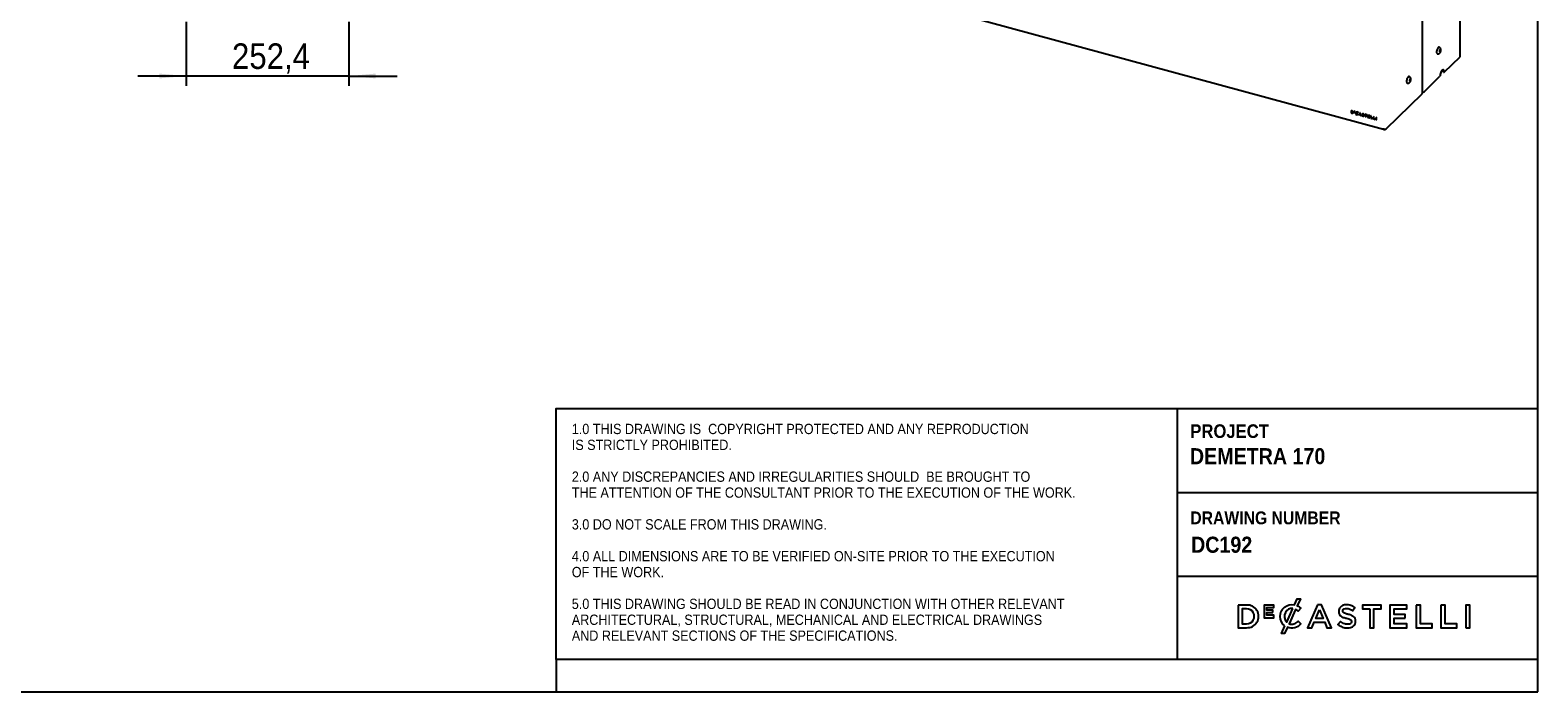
# Model space of a CAD drawing. Header units: millimetres. Extents: x 441 to 4541, y 1015 to 3885.
# Tile 7 of 33: x 2200 to 4541, y 1015 to 2043. Entities that reach past the tile are written whole.
import ezdxf

# ---------------------------------------------------------------- set-up
doc = ezdxf.new("R2010")
doc.units = ezdxf.units.MM
doc.header["$LTSCALE"] = 15
doc.linetypes.add('SLD-Solido', pattern=[0])
for name, color, linetype in [('NOTE', 3, 'SLD-Solido'), ('QUOTE', 1, 'SLD-Solido'), ('SCHIZZI', 9, 'Continuous')]:
    doc.layers.add(name, color=color, linetype=linetype)
doc.styles.add('SLDTEXTSTYLE0', font='GOTHICB.TTF', dxfattribs={"width": 0.913})
doc.styles.add('SLDTEXTSTYLE1', font='GOTHIC.TTF', dxfattribs={"width": 0.913})
doc.dimstyles.new('SLDDIMSTYLE1', dxfattribs={"dimtxt": 39.6875, "dimasz": 42, "dimexe": 0, "dimexo": 0.0625, "dimgap": 9.921875, "dimtad": 1, "dimdec": 1, "dimrnd": 1e-09, "dimzin": 12, "dimdsep": 46, "dimtxsty": 'SLDTEXTSTYLE1', "dimsah": 1, "dimcen": 0.09, "dimadec": 0, "dimazin": 3, "dimtfac": 1, "dimtdec": 1, "dimtmove": 0, "dimatfit": 0, "dimfxl": 1, "dimfrac": 2, "dimtolj": 1, "dimtzin": 12, "dimarcsym": 0})

# ---------------------------------------------------------------- blocks, each defined once
blk = doc.blocks.new('_D_7')
at = {"layer": 'QUOTE', "transparency": 16777216}
for p, q in [((2441.9, 2055.5), (2441.9, 1956.5)), ((2694.3, 2055.5), (2694.3, 1956.5)), ((2441.9, 1971.5), (2366.9, 1971.5)), ((2694.3, 1971.5), (2441.9, 1971.5)), ((2694.3, 1971.5), (2769.3, 1971.5))]:
    blk.add_line(p, q, dxfattribs=at)
for points in [[(2441.9, 1971.5), (2399.9, 1975.3), (2399.9, 1967.8)], [(2694.3, 1971.5), (2736.3, 1967.8), (2736.3, 1975.3)]]:
    blk.add_solid(points, dxfattribs=at)
at = {"layer": 'QUOTE', "transparency": 16777216, "insert": (2512.9, 2022.2), "char_height": 39.69, "attachment_point": 1, "style": 'SLDTEXTSTYLE1'}
blk.add_mtext('252,4', dxfattribs=at)

msp = doc.modelspace()

# ---------------------------------------------------------------- linework, layer by layer
for p, q in [((4361.75, 1944.77), (4361.75, 3401.95)), ((4420.65, 2002.25), (4420.65, 2663.17)), ((3533.6, 2097.61), (4301.15, 1889)), ((4387.86, 2016.09), (4387.59, 2016.16)), ((4384.84, 2006.03), (4385.1, 2005.95)), ((4388.4, 2010.64), (4388.26, 2008.82)), ((4388.26, 2008.82), (4389, 2008.47)), ((4388.38, 2010.36), (4389.86, 2009.95)), ((4389.26, 2012.13), (4388.4, 2010.64)), ((4389, 2008.47), (4389.86, 2009.95)), ((4389.19, 2012), (4390, 2011.78)), ((4390, 2011.78), (4389.26, 2012.13)), ((4389.86, 2009.95), (4390, 2011.78)), ((4395.64, 1977.43), (4420.28, 2001.49)), ((4341.19, 1970.53), (4340.92, 1970.61)), ((4364.37, 1946.92), (4389.11, 1971.06)), ((4394.58, 1977.72), (4395.64, 1977.43)), ((4305.47, 1889.43), (4361.38, 1944)), ((4338.17, 1960.47), (4338.43, 1960.4)), ((4341.73, 1965.09), (4341.6, 1963.26)), ((4341.6, 1963.26), (4342.33, 1962.92)), ((4341.71, 1964.81), (4343.2, 1964.4)), ((4342.6, 1966.57), (4341.73, 1965.09)), ((4342.33, 1962.92), (4343.2, 1964.4)), ((4342.52, 1966.45), (4343.33, 1966.23)), ((4343.33, 1966.23), (4342.6, 1966.57)), ((4343.2, 1964.4), (4343.33, 1966.23)), ((4252.45, 1917.57), (4250.99, 1917.97)), ((4250.99, 1917.97), (4250.99, 1914.2)), ((4251.23, 1914.43), (4250.99, 1914.2)), ((4250.99, 1914.2), (4252.45, 1913.81)), ((4251.23, 1917.91), (4251.23, 1914.43)), ((4251.23, 1914.43), (4252.68, 1914.04)), ((4251.94, 1917.37), (4251.71, 1917.14)), ((4251.71, 1917.14), (4251.71, 1914.64)), ((4252.45, 1916.94), (4251.71, 1917.14)), ((4251.71, 1914.64), (4252.45, 1914.44)), ((4252.68, 1917.17), (4251.94, 1917.37)), ((4253.47, 1914.59), (4253.77, 1914.87)), ((4253.76, 1915.32), (4253.76, 1915.33)), ((4254, 1915.55), (4254, 1915.56)), ((4254.51, 1915.13), (4254.51, 1915.14)), ((4257.09, 1916.29), (4255.46, 1916.73)), ((4255.46, 1916.73), (4255.46, 1914.64)), ((4255.69, 1914.87), (4255.46, 1914.64)), ((4255.46, 1914.64), (4257.1, 1914.19)), ((4255.69, 1916.67), (4255.69, 1914.87)), ((4255.69, 1914.87), (4257.1, 1914.48)), ((4256.17, 1916.42), (4255.93, 1916.19)), ((4255.93, 1915.77), (4255.93, 1916.19)), ((4255.93, 1916.19), (4257.09, 1915.88)), ((4256.95, 1915.49), (4255.93, 1915.77)), ((4256.17, 1915.59), (4255.93, 1915.36)), ((4255.93, 1915.36), (4256.95, 1915.08)), ((4255.93, 1914.92), (4255.93, 1915.36)), ((4257.1, 1914.6), (4255.93, 1914.92)), ((4256.17, 1916.42), (4257.09, 1916.17)), ((4256.17, 1915.59), (4256.95, 1915.37)), ((4256.95, 1915.08), (4256.95, 1915.49)), ((4257.09, 1915.88), (4257.09, 1916.29)), ((4257.1, 1914.19), (4257.1, 1914.6)), ((4258.19, 1914.13), (4258.19, 1914.12)), ((4258.42, 1914.36), (4258.42, 1914.35)), ((4259.01, 1912.31), (4258.42, 1911.23)), ((4258.66, 1911.46), (4258.42, 1911.23)), ((4258.42, 1911.23), (4258.96, 1911.08)), ((4259.24, 1912.54), (4258.66, 1911.46)), ((4258.66, 1911.46), (4259.1, 1911.33)), ((4258.94, 1913.94), (4258.94, 1913.93)), ((4258.96, 1911.08), (4259.44, 1911.97)), ((4259.24, 1912.54), (4259.01, 1912.31)), ((4259.48, 1914.96), (4259.19, 1914.68)), ((4259.31, 1912.87), (4260.37, 1914.83)), ((4259.55, 1913.1), (4259.31, 1912.87)), ((4259.68, 1912.19), (4259.44, 1911.97)), ((4259.55, 1913.1), (4260.6, 1915.06)), ((4259.72, 1912.49), (4260.84, 1914.56)), ((4260.6, 1915.06), (4260.37, 1914.83)), ((4261.12, 1916.24), (4260.66, 1915.37)), ((4260.89, 1915.6), (4260.66, 1915.37)), ((4261.07, 1914.78), (4260.84, 1914.56)), ((4261.22, 1916.21), (4260.89, 1915.6)), ((4261.66, 1916.09), (4261.12, 1916.24)), ((4261.13, 1915.1), (4261.66, 1916.09)), ((4261.25, 1914.15), (4261.26, 1914.13)), ((4261.26, 1914.13), (4261.72, 1914.52)), ((4261.5, 1914.36), (4261.26, 1914.13)), ((4261.29, 1912.47), (4261.28, 1912.46)), ((4261.75, 1911.89), (4261.29, 1912.47)), ((4261.48, 1914.38), (4261.5, 1914.36)), ((4261.5, 1914.36), (4261.71, 1914.54)), ((4261.72, 1914.52), (4261.71, 1914.53)), ((4261.74, 1911.88), (4261.75, 1911.89)), ((4264.61, 1914.3), (4262.9, 1910.97)), ((4263.13, 1911.19), (4262.9, 1910.97)), ((4262.9, 1910.97), (4263.64, 1910.77)), ((4264.71, 1914.27), (4263.13, 1911.19)), ((4263.13, 1911.19), (4263.76, 1911.02)), ((4263.64, 1910.77), (4264.03, 1911.56)), ((4264.26, 1911.79), (4264.03, 1911.56)), ((4264.03, 1911.56), (4265.83, 1911.07)), ((4264.26, 1911.79), (4266.06, 1911.3)), ((4264.93, 1913.36), (4264.29, 1912.11)), ((4264.29, 1912.11), (4265.56, 1911.76)), ((4265.26, 1914.12), (4264.61, 1914.3)), ((4265.16, 1913.59), (4264.93, 1913.36)), ((4265.56, 1911.76), (4264.93, 1913.36)), ((4265.79, 1911.99), (4265.16, 1913.59)), ((4265.27, 1914.11), (4265.26, 1914.12)), ((4266.97, 1909.86), (4265.27, 1914.11)), ((4265.79, 1911.99), (4265.56, 1911.76)), ((4266.06, 1911.3), (4265.83, 1911.07)), ((4265.83, 1911.07), (4266.22, 1910.07)), ((4266.06, 1911.3), (4266.45, 1910.29)), ((4266.45, 1910.29), (4266.22, 1910.07)), ((4266.22, 1910.07), (4266.97, 1909.86)), ((4266.45, 1910.29), (4266.84, 1910.19)), ((4268.51, 1910.5), (4268.08, 1910.12)), ((4268.08, 1910.12), (4268.1, 1910.1)), ((4268.24, 1912.23), (4268.24, 1912.22)), ((4268.33, 1910.33), (4268.33, 1910.33)), ((4268.48, 1912.46), (4268.48, 1912.45)), ((4268.53, 1910.48), (4268.51, 1910.5)), ((4268.96, 1912.09), (4268.96, 1912.1)), ((4269.3, 1912.56), (4269.01, 1912.27)), ((4270.28, 1909.7), (4270.57, 1909.99)), ((4270.39, 1909.96), (4270.39, 1909.95)), ((4270.6, 1911.7), (4270.61, 1911.68)), ((4270.61, 1911.68), (4271, 1912.1)), ((4270.63, 1910.18), (4270.63, 1910.17)), ((4270.83, 1911.92), (4270.83, 1911.92)), ((4271, 1912.1), (4270.99, 1912.12)), ((4271.11, 1909.82), (4271.11, 1909.83)), ((4275.5, 1911.31), (4272.33, 1912.17)), ((4272.33, 1912.17), (4272.33, 1911.53)), ((4272.57, 1911.75), (4272.33, 1911.53)), ((4272.33, 1911.53), (4273.56, 1911.19)), ((4272.57, 1912.11), (4272.57, 1911.75)), ((4272.57, 1911.75), (4273.79, 1911.42)), ((4273.79, 1911.42), (4273.56, 1911.19)), ((4273.56, 1911.19), (4273.56, 1908.07)), ((4273.79, 1908.3), (4273.56, 1908.07)), ((4273.56, 1908.07), (4274.28, 1907.87)), ((4273.79, 1911.42), (4273.79, 1908.3)), ((4273.79, 1908.3), (4274.28, 1908.17)), ((4274.51, 1911.23), (4274.28, 1911)), ((4274.28, 1907.87), (4274.28, 1911)), ((4274.28, 1911), (4275.5, 1910.67)), ((4274.51, 1911.23), (4275.5, 1910.96)), ((4275.5, 1910.67), (4275.5, 1911.31)), ((4279.89, 1910.12), (4277, 1910.9)), ((4277, 1910.9), (4277, 1907.14)), ((4277.23, 1907.36), (4277, 1907.14)), ((4277, 1907.14), (4279.92, 1906.34)), ((4277.23, 1910.84), (4277.23, 1907.36)), ((4277.23, 1907.36), (4279.92, 1906.63)), ((4277.95, 1910.31), (4277.71, 1910.08)), ((4277.71, 1909.15), (4277.71, 1910.08)), ((4277.71, 1910.08), (4279.89, 1909.49)), ((4279.64, 1908.63), (4277.71, 1909.15)), ((4277.95, 1908.76), (4277.71, 1908.53)), ((4277.71, 1908.53), (4279.64, 1908)), ((4277.71, 1907.56), (4277.71, 1908.53)), ((4279.92, 1906.97), (4277.71, 1907.56)), ((4277.95, 1910.31), (4279.89, 1909.78)), ((4277.95, 1908.76), (4279.64, 1908.3)), ((4279.64, 1908), (4279.64, 1908.63)), ((4279.89, 1909.49), (4279.89, 1910.12)), ((4279.92, 1906.34), (4279.92, 1906.97)), ((4282.22, 1909.48), (4281.51, 1909.68)), ((4281.51, 1909.68), (4281.51, 1905.91)), ((4281.74, 1906.14), (4281.51, 1905.91)), ((4281.51, 1905.91), (4284.24, 1905.17)), ((4281.74, 1909.61), (4281.74, 1906.14)), ((4281.74, 1906.14), (4284.24, 1905.46)), ((4282.22, 1906.35), (4282.22, 1909.48)), ((4284.24, 1905.8), (4282.22, 1906.35)), ((4284.24, 1905.17), (4284.24, 1905.8)), ((4286.45, 1908.33), (4285.73, 1908.53)), ((4285.73, 1908.53), (4285.73, 1904.76)), ((4285.97, 1904.99), (4285.73, 1904.76)), ((4285.73, 1904.76), (4288.47, 1904.02)), ((4285.97, 1908.46), (4285.97, 1904.99)), ((4285.97, 1904.99), (4288.47, 1904.31)), ((4286.45, 1905.2), (4286.45, 1908.33)), ((4288.47, 1904.65), (4286.45, 1905.2)), ((4288.47, 1904.02), (4288.47, 1904.65)), ((4290, 1907.37), (4290, 1903.6)), ((4290.71, 1907.17), (4290, 1907.37)), ((4290.23, 1903.83), (4290, 1903.6)), ((4290, 1903.6), (4290.71, 1903.41)), ((4290.23, 1907.31), (4290.23, 1903.83)), ((4290.23, 1903.83), (4290.71, 1903.7)), ((4290.71, 1903.41), (4290.71, 1907.17)), ((4301.15, 1890.46), (4301.15, 1888.74))]:
    msp.add_line(p, q)
at = {"flags": 128}
for points in [[(4387.59, 2016.16), (4387.44, 2016.18), (4386.85, 2016.06), (4386.21, 2015.59), (4385.58, 2014.82), (4384.99, 2013.79), (4384.48, 2012.58), (4384.09, 2011.27), (4383.85, 2009.95), (4383.76, 2008.7), (4383.85, 2007.62), (4384.09, 2006.77), (4384.48, 2006.22), (4384.84, 2006.03)], [(4340.92, 1970.61), (4340.77, 1970.63), (4340.18, 1970.51), (4339.54, 1970.04), (4338.91, 1969.27), (4338.32, 1968.24), (4337.81, 1967.03), (4337.42, 1965.72), (4337.18, 1964.4), (4337.09, 1963.15), (4337.18, 1962.07), (4337.42, 1961.22), (4337.81, 1960.67), (4338.17, 1960.47)], [(4395.64, 1977.43), (4395.56, 1978.69), (4395.32, 1979.72), (4394.93, 1980.48), (4394.41, 1980.93), (4393.79, 1981.04), (4393.1, 1980.81), (4392.37, 1980.25), (4391.65, 1979.39), (4390.96, 1978.27), (4390.34, 1976.95), (4389.82, 1975.49), (4389.43, 1973.98), (4389.19, 1972.47), (4389.11, 1971.06)]]:
    msp.add_lwpolyline(points, dxfattribs=at)
for centre, radius, start, end in [((4419.59, 2002.29), 1.06, 310.64064, 357.99746), ((4390.27, 1978.28), 4.35, 352.6999, 39.05942), ((4360.69, 1944.81), 1.06, 310.64064, 357.99746), ((4361.81, 1950.22), 4.19, 269.24434, 307.74222), ((4302.62, 1893.45), 4.93, 252.69603, 305.39891)]:
    msp.add_arc(centre, radius, start, end)
for points, knots in [([(4390.53, 2012.04), (4390.52, 2012.28), (4390.5, 2012.87), (4390.31, 2013.74), (4389.89, 2014.63), (4389.27, 2015.35), (4388.56, 2015.87), (4388.05, 2016), (4387.85, 2016.05)], [0, 0, 0, 0, 0.1367776, 0.3414239, 0.5218815, 0.7015109, 0.8832013, 1, 1, 1, 1]), ([(4385.1, 2005.98), (4385.15, 2005.95), (4385.51, 2005.81), (4386.24, 2005.81), (4387.14, 2005.99), (4387.93, 2006.39), (4388.62, 2006.95), (4389.24, 2007.69), (4389.78, 2008.64), (4390.21, 2009.78), (4390.48, 2010.96), (4390.51, 2011.7), (4390.53, 2012.04)], [0, 0, 0, 0, 0.0174762, 0.1245675, 0.2213374, 0.3138662, 0.4082025, 0.5119263, 0.6331969, 0.7619097, 0.8889478, 1, 1, 1, 1]), ([(4343.86, 1966.49), (4343.85, 1966.73), (4343.83, 1967.32), (4343.64, 1968.19), (4343.22, 1969.08), (4342.6, 1969.8), (4341.89, 1970.31), (4341.38, 1970.45), (4341.18, 1970.5)], [0, 0, 0, 0, 0.1367776, 0.3414239, 0.5218815, 0.7015109, 0.8832013, 1, 1, 1, 1]), ([(4338.43, 1960.42), (4338.48, 1960.4), (4338.84, 1960.26), (4339.57, 1960.26), (4340.47, 1960.44), (4341.26, 1960.84), (4341.95, 1961.4), (4342.57, 1962.14), (4343.11, 1963.09), (4343.54, 1964.23), (4343.81, 1965.4), (4343.84, 1966.15), (4343.86, 1966.49)], [0, 0, 0, 0, 0.0174762, 0.1245675, 0.2213374, 0.3138662, 0.4082025, 0.5119263, 0.6331969, 0.7619097, 0.8889478, 1, 1, 1, 1]), ([(4252.68, 1914.04), (4252.99, 1913.99), (4253.58, 1913.89), (4254.17, 1914.08), (4254.32, 1914.3), (4254.34, 1914.33)], [0, 0, 0, 0, 0.4944138, 0.9455058, 1, 1, 1, 1]), ([(4253.73, 1914.85), (4253.8, 1914.94), (4253.97, 1915.12), (4253.99, 1915.4), (4254, 1915.55)], [0, 0, 0, 0, 0.4531941, 1, 1, 1, 1]), ([(4260.66, 1915.37), (4260.52, 1915.43), (4260.36, 1915.49), (4260.19, 1915.53), (4259.05, 1915.84), (4258.19, 1915.24), (4258.19, 1914.13)], [11, 11, 11, 11, 12, 12, 12, 13, 13, 13, 13]), ([(4258.87, 1915.44), (4258.76, 1915.33), (4258.48, 1915.06), (4258.44, 1914.62), (4258.42, 1914.36)], [0, 0, 0, 0, 0.3950272, 1, 1, 1, 1]), ([(4260.37, 1914.83), (4260.31, 1914.86), (4260.25, 1914.88), (4260.19, 1914.9), (4259.47, 1915.09), (4258.94, 1914.68), (4258.94, 1913.94)], [2, 2, 2, 2, 3, 3, 3, 4, 4, 4, 4]), ([(4259.44, 1911.97), (4259.66, 1911.83), (4259.91, 1911.72), (4260.16, 1911.65), (4260.81, 1911.47), (4261.27, 1911.54), (4261.74, 1911.88)], [18, 18, 18, 18, 19, 19, 19, 20, 20, 20, 20]), ([(4260.6, 1915.06), (4260.57, 1915.07), (4260.52, 1915.09), (4260.46, 1915.11), (4260.44, 1915.12), (4260.43, 1915.12), (4260.42, 1915.12), (4260.42, 1915.12), (4260.42, 1915.12), (4260.42, 1915.12), (4260.42, 1915.12), (4260.42, 1915.12), (4260.25, 1915.17), (4259.92, 1915.19), (4259.59, 1915.09), (4259.49, 1914.95), (4259.47, 1914.92)], [0, 0, 0, 0, 0.0789127, 0.1139482, 0.1294955, 0.1363684, 0.1393993, 0.1407343, 0.141322, 0.1415806, 0.1416944, 0.1417445, 0.1417838, 0.5353582, 0.91295, 1, 1, 1, 1]), ([(4259.68, 1912.19), (4259.76, 1912.14), (4259.93, 1912.04), (4260.25, 1911.91), (4260.73, 1911.78), (4261.28, 1911.74), (4261.58, 1911.91), (4261.69, 1911.98)], [0, 0, 0, 0, 0.125057, 0.2537895, 0.4492522, 0.7975785, 1, 1, 1, 1]), ([(4261.28, 1912.46), (4260.95, 1912.26), (4260.65, 1912.15), (4260.19, 1912.28), (4260.02, 1912.32), (4259.87, 1912.4), (4259.72, 1912.49)], [0, 0, 0, 0, 1, 1, 1, 2, 2, 2, 2]), ([(4268.1, 1910.1), (4268.55, 1909.59), (4269.11, 1909.23), (4269.71, 1909.06), (4270.56, 1908.83), (4271.11, 1909.13), (4271.11, 1909.82)], [18, 18, 18, 18, 19, 19, 19, 20, 20, 20, 20]), ([(4270.99, 1912.12), (4270.58, 1912.55), (4270.12, 1912.83), (4269.58, 1912.97), (4268.79, 1913.19), (4268.24, 1912.88), (4268.24, 1912.23)], [7, 7, 7, 7, 8, 8, 8, 9, 9, 9, 9]), ([(4268.33, 1910.33), (4268.51, 1910.15), (4268.86, 1909.79), (4269.53, 1909.41), (4270.27, 1909.15), (4270.73, 1909.26), (4270.96, 1909.32)], [0, 0, 0, 0, 0.23565395, 0.46686099, 0.73042419, 1, 1, 1, 1]), ([(4270.39, 1909.95), (4270.39, 1909.67), (4270.13, 1909.57), (4269.73, 1909.67), (4269.29, 1909.79), (4268.92, 1910.04), (4268.53, 1910.48)], [13, 13, 13, 13, 14, 14, 14, 15, 15, 15, 15]), ([(4268.96, 1912.1), (4268.96, 1912.35), (4269.2, 1912.46), (4269.57, 1912.36), (4269.91, 1912.26), (4270.25, 1912.05), (4270.6, 1911.7)], [2, 2, 2, 2, 3, 3, 3, 4, 4, 4, 4]), ([(4269.28, 1912.52), (4269.3, 1912.55), (4269.37, 1912.61), (4269.56, 1912.63), (4269.89, 1912.58), (4270.35, 1912.36), (4270.66, 1912.08), (4270.83, 1911.92)], [0, 0, 0, 0, 0.0720214, 0.1960288, 0.3427936, 0.6487554, 1, 1, 1, 1]), ([(4270.63, 1910.17), (4270.62, 1910.11), (4270.62, 1910.02), (4270.55, 1909.98), (4270.54, 1909.97)], [0, 0, 0, 0, 0.7555904, 1, 1, 1, 1])]:
    msp.add_open_spline(points, degree=3, knots=knots)
for points in [[(4254.51, 1915.14), (4254.51, 1916.23), (4253.64, 1917.25), (4252.45, 1917.57)], [(4253.76, 1915.33), (4253.76, 1916.07), (4253.22, 1916.73), (4252.45, 1916.94)], [(4252.45, 1914.44), (4253.22, 1914.23), (4253.76, 1914.59), (4253.76, 1915.32)], [(4252.45, 1913.81), (4253.64, 1913.48), (4254.51, 1914.04), (4254.51, 1915.13)], [(4254, 1915.56), (4254, 1916.3), (4253.46, 1916.96), (4252.68, 1917.17)], [(4258.19, 1914.12), (4258.19, 1913.45), (4258.5, 1912.79), (4259.01, 1912.31)], [(4258.42, 1914.35), (4258.42, 1913.67), (4258.74, 1913.02), (4259.24, 1912.54)], [(4258.94, 1913.93), (4258.94, 1913.55), (4259.08, 1913.17), (4259.31, 1912.87)], [(4260.84, 1914.56), (4260.97, 1914.45), (4261.11, 1914.31), (4261.25, 1914.15)], [(4261.07, 1914.78), (4261.21, 1914.67), (4261.34, 1914.54), (4261.48, 1914.38)], [(4261.71, 1914.53), (4261.55, 1914.72), (4261.37, 1914.92), (4261.13, 1915.1)], [(4268.24, 1912.22), (4268.24, 1911.53), (4268.7, 1911.16), (4269.54, 1910.74)], [(4268.57, 1912.88), (4268.51, 1912.76), (4268.48, 1912.62), (4268.48, 1912.46)], [(4268.48, 1912.45), (4268.48, 1911.76), (4268.93, 1911.39), (4269.77, 1910.97)], [(4269.86, 1911.28), (4269.15, 1911.63), (4268.96, 1911.81), (4268.96, 1912.09)], [(4269.54, 1910.74), (4270.27, 1910.38), (4270.39, 1910.2), (4270.39, 1909.96)], [(4269.77, 1910.97), (4270.5, 1910.61), (4270.63, 1910.43), (4270.63, 1910.18)], [(4271.11, 1909.83), (4271.11, 1910.4), (4270.75, 1910.82), (4269.86, 1911.28)]]:
    msp.add_open_spline(points, degree=3)
at = {"layer": 'SCHIZZI', "color": 7, "true_color": 0xffffff}
for p, q in [((3980.83, 1455.28), (3980.83, 1065.03)), ((3980.83, 1324.47), (4541.06, 1324.47)), ((3980.83, 1194.82), (4541.07, 1194.82)), ((4140.81, 1132.13), (4140.81, 1132.2)), ((4172.86, 1144.92), (4172.74, 1145.03)), ((4172.99, 1120.32), (4173.11, 1120.44)), ((3016.65, 1065.03), (3016.65, 1015.03))]:
    msp.add_line(p, q, dxfattribs=at)
for points in [[(4541.09, 1015.03), (4540.89, 3885.03), (441.09, 3885.03), (441.09, 1015.03)], [(4129.58, 1138.05), (4129.58, 1141.88), (4120.37, 1141.88), (4120.37, 1145.85), (4130.84, 1145.85), (4130.84, 1149.67), (4116.09, 1149.67), (4116.09, 1130.12), (4130.98, 1130.12), (4130.98, 1133.95), (4120.37, 1133.95), (4120.37, 1138.05)], [(4199.01, 1150.16), (4183.52, 1114.68), (4190.18, 1114.68), (4193.76, 1123.1), (4210.02, 1123.1), (4213.56, 1114.68), (4220.42, 1114.68), (4204.97, 1150.05), (4204.92, 1150.16)], [(4280.08, 1143.88), (4280.08, 1114.68), (4286.6, 1114.68), (4286.6, 1143.88), (4297.67, 1143.88), (4297.67, 1149.91), (4269.01, 1149.91), (4269.01, 1143.88)], [(4335.24, 1129.53), (4335.24, 1135.36), (4317.75, 1135.36), (4317.75, 1144.08), (4337.48, 1144.08), (4337.48, 1149.91), (4311.27, 1149.91), (4311.27, 1114.68), (4337.73, 1114.68), (4337.73, 1120.51), (4317.75, 1120.51), (4317.75, 1129.53)], [(4352.12, 1149.91), (4352.12, 1114.68), (4376.94, 1114.68), (4376.94, 1120.61), (4358.61, 1120.61), (4358.61, 1149.91)], [(4390.44, 1149.91), (4390.44, 1114.68), (4415.26, 1114.68), (4415.26, 1120.61), (4396.92, 1120.61), (4396.92, 1149.91)], [(4429.11, 1114.68), (4435.58, 1114.68), (4435.58, 1149.91), (4429.11, 1149.91)], [(4201.87, 1142.22), (4207.63, 1128.89), (4196.16, 1128.89)]]:
    msp.add_lwpolyline(points, close=True, dxfattribs=at)
msp.add_lwpolyline([(4541.08, 1065.03), (3016.65, 1065.03), (3016.65, 1455.28), (4541.06, 1455.28)], dxfattribs=at)
for points in [[(4075.61, 1149.91), (4075.61, 1114.68), (4088.79, 1114.68, 1.0555946), (4088.79, 1149.91)], [(4148.23, 1117.33, -0.2366566), (4140.81, 1132.13, -0.4912249), (4163.17, 1149.96), (4167.41, 1159.27), (4172.3, 1159.27), (4167.45, 1148.62, -0.086931), (4172.86, 1144.92), (4168.7, 1140.12, 0.0663381), (4164.82, 1143.01), (4154.74, 1120.88, 0.1655168), (4162.3, 1120.49, 0.1312269), (4168.94, 1124.67), (4173.11, 1120.44, -0.3118527), (4152.18, 1115.25), (4147.85, 1105.75), (4142.95, 1105.75)], [(4232.42, 1143.31, 0.1311188), (4232.15, 1137.46, 0.1847876), (4234.98, 1132.88, 0.0813504), (4238.97, 1130.76, 0.0253736), (4242.02, 1129.81, -0.009562), (4242.63, 1129.63, 0.0143707), (4243.78, 1129.36, -0.0350168), (4247.71, 1128.26, -0.0561266), (4249.85, 1127.25, -0.1416688), (4251.2, 1125.84, -0.1598738), (4251.42, 1123.21, -0.1633528), (4250.23, 1121.3, -0.144581), (4246.75, 1119.96, -0.1006576), (4241.16, 1120.53, -0.1170031), (4234.48, 1124.49), (4230.57, 1119.84, 0.1231981), (4239.76, 1114.9, 0.0728853), (4246.25, 1114.23, 0.1248), (4253.26, 1116.2, 0.1648919), (4257.13, 1120.6, 0.1911522), (4257.13, 1129.11, 0.1722296), (4252.4, 1133.32, 0.058826), (4246.58, 1135.28, -0.0294775), (4242.11, 1136.57, -0.0881481), (4239.51, 1137.92, -0.1640119), (4238.4, 1139.7, -0.2055022), (4238.93, 1142.73, -0.1823737), (4242.11, 1144.54, -0.0938067), (4246.43, 1144.41, -0.1104678), (4253.23, 1141.07), (4256.72, 1145.99, 0.0810841), (4250.44, 1149.37, 0.0784937), (4243.94, 1150.35, 0.1100768), (4237.6, 1148.99, 0.2034911)], [(4088.79, 1120.61, 1.0217676), (4088.79, 1143.98), (4082.09, 1143.98), (4082.09, 1120.61)], [(4160.57, 1144.41, 0.3275059), (4148.98, 1138.42, 0.3064575), (4151, 1123.41)]]:
    msp.add_lwpolyline(points, format="xyb", close=True, dxfattribs=at)

# ---------------------------------------------------------------- texts
at = {"layer": 'NOTE', "color": 7, "true_color": 0xffffff, "attachment_point": 1}
for s, insert, char_height, style in [('1.0 THIS DRAWING IS  COPYRIGHT PROTECTED AND ANY REPRODUCTION', (3040.76, 1431.34), 16, 'SLDTEXTSTYLE1'), ('PROJECT', (4001.34, 1430.52), 21.167, 'SLDTEXTSTYLE0'), ('IS STRICTLY PROHIBITED.', (3040.76, 1406.65), 16, 'SLDTEXTSTYLE1'), ('DEMETRA 170', (4000.68, 1393.51), 25, 'SLDTEXTSTYLE0'), ('2.0 ANY DISCREPANCIES AND IRREGULARITIES SHOULD  BE BROUGHT TO ', (3040.76, 1357.26), 16, 'SLDTEXTSTYLE1'), ('THE ATTENTION OF THE CONSULTANT PRIOR TO THE EXECUTION OF THE WORK.', (3040.76, 1332.56), 16, 'SLDTEXTSTYLE1'), ('DRAWING NUMBER', (4001.34, 1295.24), 20, 'SLDTEXTSTYLE0'), ('3.0 DO NOT SCALE FROM THIS DRAWING.', (3040.76, 1283.17), 16, 'SLDTEXTSTYLE1'), (' DC192', (3994.04, 1256.03), 25, 'SLDTEXTSTYLE0'), ('4.0 ALL DIMENSIONS ARE TO BE VERIFIED ON-SITE PRIOR TO THE EXECUTION ', (3040.76, 1233.78), 16, 'SLDTEXTSTYLE1'), ('OF THE WORK.', (3040.76, 1209.09), 16, 'SLDTEXTSTYLE1'), ('5.0 THIS DRAWING SHOULD BE READ IN CONJUNCTION WITH OTHER RELEVANT ', (3040.76, 1159.7), 16, 'SLDTEXTSTYLE1'), ('ARCHITECTURAL, STRUCTURAL, MECHANICAL AND ELECTRICAL DRAWINGS ', (3040.76, 1135.01), 16, 'SLDTEXTSTYLE1'), ('AND RELEVANT SECTIONS OF THE SPECIFICATIONS.', (3040.76, 1110.31), 16, 'SLDTEXTSTYLE1')]:
    msp.add_mtext(s, dxfattribs=dict(at, insert=insert, char_height=char_height, style=style))

# ---------------------------------------------------------------- dimensions: what is measured, and where the dimension line sits
at = {"layer": 'QUOTE'}
dim = msp.add_linear_dim(base=(2441.9, 1971.51), p1=(2694.3, 2070.49), p2=(2441.9, 2070.49), dimstyle='SLDDIMSTYLE1', dxfattribs=at)
dim.commit()
dim.dimension.update_dxf_attribs({"geometry": '_D_7', "text_midpoint": (2578.89, 1971.51), "dimtype": 160})

doc.saveas('drawing.dxf')
